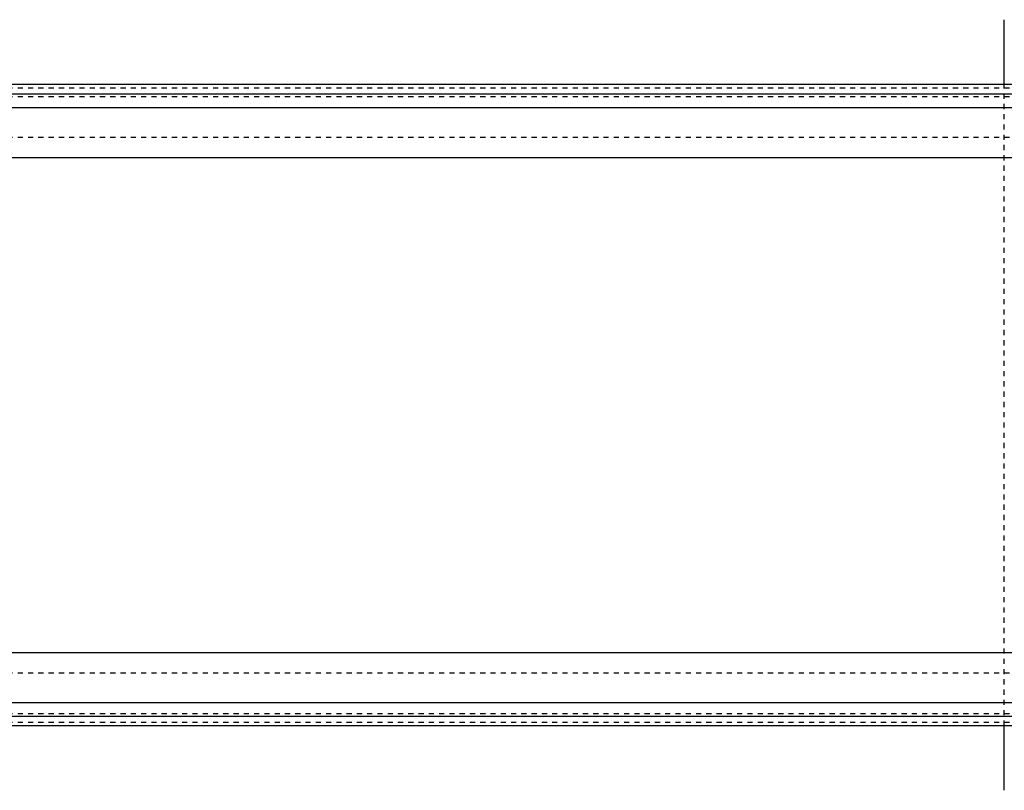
# Model space of a CAD drawing. Extents: x -702 to 139, y -105 to 105.
# Tile 5 of 8: x -282 to -90, y -75 to 75. Entities that reach past the tile are written whole.
import ezdxf

# ---------------------------------------------------------------- set-up
doc = ezdxf.new("R2010")
doc.units = 0
doc.linetypes.add('DASHED', pattern=[2, 1, -1])
doc.layers.add('AM_0', color=7, linetype='CONTINUOUS')
doc.layers.add('AM_3', color=7, linetype='DASHED')

msp = doc.modelspace()

# ---------------------------------------------------------------- linework, layer by layer
at = {"layer": 'AM_0', "color": 7, "linetype": 'CONTINUOUS'}
for p, q in [((-90, 62.39), (-90, 75)), ((50, 62.39), (-440, 62.39)), ((-440, 60.6), (50, 60.6)), ((-440, 57.89), (50, 57.89)), ((-440, 48.19), (50, 48.19)), ((-440, -48.19), (50, -48.19)), ((-440, -57.89), (50, -57.89)), ((-440, -60.6), (50, -60.6)), ((-440, -62.39), (50, -62.39)), ((-90, -75), (-90, -62.39))]:
    msp.add_line(p, q, dxfattribs=at)
at = {"layer": 'AM_3', "color": 6, "linetype": 'DASHED'}
for p, q in [((-440, 61.72), (50, 61.72)), ((-90, -62.39), (-90, 62.39)), ((-440, 60.02), (50, 60.02)), ((-440, 52.11), (50, 52.11)), ((-440, -52.11), (50, -52.11)), ((-440, -60.02), (50, -60.02)), ((-440, -61.72), (50, -61.72))]:
    msp.add_line(p, q, dxfattribs=at)

doc.saveas('drawing.dxf')
